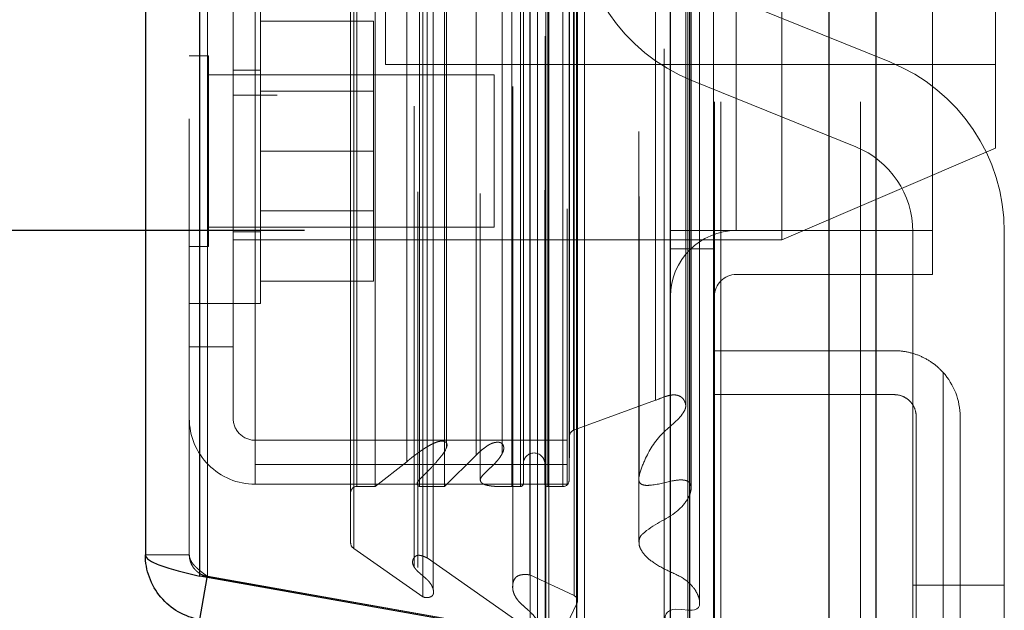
# Model space of a CAD drawing. Header units: inches. Extents: x 0.2 to 10.7, y 0.2 to 7.9.
# Tile 78 of 105: x 6.1692 to 6.3037, y 2.9407 to 3.0214. Entities that reach past the tile are written whole.
import ezdxf

# ---------------------------------------------------------------- set-up
doc = ezdxf.new("R2010")
doc.units = ezdxf.units.IN
doc.header["$MEASUREMENT"] = 0
doc.linetypes.add('HIDDEN', pattern=[0.07500000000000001, 0.05, -0.025])
doc.layers.add('DIMENSIONS', color=140, linetype='Continuous')
doc.styles.add('SLDTEXTSTYLE0', font='TXT', dxfattribs={"width": 0.7})
doc.dimstyles.new('SLDDIMSTYLE0', dxfattribs={"dimtxt": 0.0849609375, "dimasz": 0.13, "dimexe": 0, "dimexo": 0.0625, "dimgap": 0.021240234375, "dimtad": 0, "dimtih": 1, "dimtoh": 1, "dimlfac": 12, "dimrnd": 1e-09, "dimzin": 12, "dimdsep": 46, "dimtxsty": 'SLDTEXTSTYLE0', "dimsah": 1, "dimcen": 0.09, "dimadec": 0, "dimazin": 3, "dimtfac": 1, "dimtofl": 0, "dimtmove": 0, "dimatfit": 3, "dimfxl": 0, "dimfrac": 2, "dimtolj": 1, "dimtzin": 12, "dimarcsym": 0})
doc.dimstyles.new('SLDDIMSTYLE1', dxfattribs={"dimtxt": 0.0849609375, "dimasz": 0.13, "dimexe": 0, "dimexo": 0.0625, "dimgap": 0.021240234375, "dimtad": 0, "dimtih": 1, "dimtoh": 1, "dimlfac": 12, "dimrnd": 1e-09, "dimzin": 12, "dimdsep": 46, "dimtxsty": 'SLDTEXTSTYLE0', "dimsah": 1, "dimcen": 0.09, "dimadec": 0, "dimazin": 3, "dimtfac": 1, "dimtmove": 0, "dimatfit": 0, "dimfxl": 0, "dimfrac": 2, "dimtolj": 1, "dimtzin": 12, "dimarcsym": 0})

# ---------------------------------------------------------------- blocks, each defined once
blk = doc.blocks.new('_D_17')
at = {"layer": 'DIMENSIONS'}
for p, q in [((5.902557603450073, 3.107911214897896), (5.902557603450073, 3.357911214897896)), ((6.238682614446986, 3.107911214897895), (5.777557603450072, 3.107911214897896)), ((6.234052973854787, 2.904161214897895), (5.777557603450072, 2.904161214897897)), ((5.902557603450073, 2.670320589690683), (5.902557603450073, 2.904161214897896)), ((5.375091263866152, 2.670320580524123), (5.346561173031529, 2.670320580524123)), ((5.346561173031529, 2.670320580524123), (5.346561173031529, 2.535289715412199)), ((5.627560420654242, 2.670320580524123), (5.656090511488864, 2.670320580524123)), ((5.656090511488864, 2.670320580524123), (5.656090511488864, 2.535289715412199)), ((5.780733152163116, 2.670320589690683), (5.902557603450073, 2.670320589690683)), ((5.346561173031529, 2.535289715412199), (5.375091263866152, 2.535289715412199)), ((5.656090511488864, 2.535289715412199), (5.627560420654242, 2.535289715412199))]:
    blk.add_line(p, q, dxfattribs=at)
for points in [[(5.902557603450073, 3.107911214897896), (5.922557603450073, 3.237911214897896), (5.882557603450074, 3.237911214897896)], [(5.902557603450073, 2.904161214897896), (5.882557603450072, 2.774161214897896), (5.922557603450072, 2.774161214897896)]]:
    blk.add_solid(points, dxfattribs=at)
at = {"layer": 'DIMENSIONS', "char_height": 0.08333333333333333, "attachment_point": 1, "style": 'SLDTEXTSTYLE0'}
for s, insert in [('2.45', (5.375091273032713, 2.796762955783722)), ('62.1', (5.375091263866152, 2.642712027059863))]:
    blk.add_mtext(s, dxfattribs=dict(at, insert=insert))
blk = doc.blocks.new('_D_19')
at = {"layer": 'DIMENSIONS'}
for p, q in [((6.208099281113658, 4.763494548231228), (5.289937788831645, 4.763494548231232)), ((5.414937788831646, 4.763494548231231), (5.414937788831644, 4.155225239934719)), ((5.253363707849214, 4.025094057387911), (5.224833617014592, 4.025094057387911)), ((5.224833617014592, 4.025094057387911), (5.224833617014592, 3.890063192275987)), ((5.576511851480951, 4.025094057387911), (5.605041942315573, 4.025094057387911)), ((5.605041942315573, 4.025094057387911), (5.605041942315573, 3.890063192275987)), ((5.224833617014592, 3.890063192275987), (5.253363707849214, 3.890063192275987)), ((5.605041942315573, 3.890063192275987), (5.576511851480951, 3.890063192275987)), ((5.41493778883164, 2.992577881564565), (5.414937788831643, 3.73601227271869)), ((6.208099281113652, 2.992577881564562), (5.289937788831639, 2.992577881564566))]:
    blk.add_line(p, q, dxfattribs=at)
for points in [[(5.414937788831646, 4.763494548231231), (5.394937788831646, 4.633494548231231), (5.434937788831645, 4.633494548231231)], [(5.41493778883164, 2.992577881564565), (5.434937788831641, 3.122577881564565), (5.394937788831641, 3.122577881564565)]]:
    blk.add_solid(points, dxfattribs=at)
at = {"layer": 'DIMENSIONS', "char_height": 0.08333333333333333, "attachment_point": 1, "style": 'SLDTEXTSTYLE0'}
for s, insert in [('21.25', (5.253363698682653, 4.151536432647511)), ('539.8', (5.253363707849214, 3.997485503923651)), ('OPENING', (5.152900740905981, 3.843434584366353))]:
    blk.add_mtext(s, dxfattribs=dict(at, insert=insert))

msp = doc.modelspace()

# ---------------------------------------------------------------- linework, layer by layer
at = {"color": 7, "linetype": 'Continuous', "lineweight": 25}
for p, q in [((6.28617525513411, 4.85599066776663), (6.28617525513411, 2.910161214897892)), ((6.279811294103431, 2.910161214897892), (6.279811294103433, 4.854810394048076)), ((6.260735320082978, 2.910161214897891), (6.260735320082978, 4.845836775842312)), ((6.258099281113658, 2.910161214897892), (6.258099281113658, 4.845577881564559)), ((6.245296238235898, 2.936265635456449), (6.245296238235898, 4.819873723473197)), ((6.193775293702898, 2.9453501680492), (6.193775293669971, 4.810789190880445)), ((6.186338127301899, 4.80784404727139), (6.186338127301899, 2.948295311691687)), ((6.245296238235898, 2.936265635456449), (6.193775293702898, 2.9453501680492)), ((6.193775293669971, 2.939432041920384), (6.194787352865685, 2.945171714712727))]:
    msp.add_line(p, q, dxfattribs=at)
at = {"color": 7, "linetype": 'HIDDEN', "lineweight": 18}
for p, q in [((6.28617525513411, 4.85599066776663), (6.28617525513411, 2.910161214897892)), ((6.28617525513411, 2.910161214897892), (6.28617525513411, 4.855990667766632)), ((6.28617525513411, 2.910161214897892), (6.28617525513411, 4.855990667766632)), ((6.279811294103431, 2.910161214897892), (6.279811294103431, 4.854810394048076)), ((6.284053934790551, 2.910161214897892), (6.284053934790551, 4.854810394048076)), ((6.284053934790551, 2.910161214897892), (6.284053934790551, 4.854810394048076)), ((6.260735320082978, 2.910161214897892), (6.260735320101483, 4.845836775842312)), ((6.264977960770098, 2.910161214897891), (6.264977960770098, 4.845836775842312)), ((6.264977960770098, 2.910161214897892), (6.264977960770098, 4.845836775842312)), ((6.264099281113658, 2.910161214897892), (6.264099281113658, 4.845577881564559)), ((6.260481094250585, 2.923795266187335), (6.260481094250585, 4.832344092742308)), ((6.241070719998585, 2.932931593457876), (6.241070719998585, 4.823207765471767)), ((6.24107071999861, 2.932931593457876), (6.24107071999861, 4.823207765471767)), ((6.240986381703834, 4.819113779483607), (6.240986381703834, 2.93702557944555)), ((6.241496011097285, 2.936935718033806), (6.24149601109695, 4.819203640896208)), ((6.246338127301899, 2.936265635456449), (6.246338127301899, 4.819873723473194)), ((6.238932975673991, 2.938000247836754), (6.238932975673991, 4.818139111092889)), ((6.239925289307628, 2.939255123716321), (6.239925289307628, 4.816922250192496)), ((6.257225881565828, 4.817390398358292), (6.257225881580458, 2.938753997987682)), ((6.257225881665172, 4.817388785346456), (6.257225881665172, 2.938762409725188)), ((6.224258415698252, 2.942563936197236), (6.224258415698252, 4.813575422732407)), ((6.245371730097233, 2.941749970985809), (6.245371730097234, 4.814389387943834)), ((6.24539854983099, 2.941959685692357), (6.24539854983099, 4.814179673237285)), ((6.225689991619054, 2.943488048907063), (6.225689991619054, 4.812647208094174)), ((6.23653512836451, 4.812234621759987), (6.23653512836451, 2.943912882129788)), ((6.244920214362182, 2.942713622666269), (6.244920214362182, 4.813425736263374)), ((6.244920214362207, 2.942713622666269), (6.244920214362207, 4.813425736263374)), ((6.193775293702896, 4.810789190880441), (6.193775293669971, 2.945350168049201)), ((6.194817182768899, 2.9453501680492), (6.194817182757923, 4.810789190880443)), ((6.194817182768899, 4.810789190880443), (6.194817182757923, 2.945350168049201)), ((6.22307799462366, 4.809542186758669), (6.22307799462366, 2.946592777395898)), ((6.238901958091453, 2.94554737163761), (6.238901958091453, 4.810591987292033)), ((6.224842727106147, 2.947866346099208), (6.224842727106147, 4.808273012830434)), ((6.192338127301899, 4.807844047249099), (6.192338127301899, 2.948295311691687)), ((6.214825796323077, 2.949168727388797), (6.214825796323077, 4.806970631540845)), ((6.214393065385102, 2.949899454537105), (6.214393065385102, 4.806239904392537)), ((6.253789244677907, 4.806088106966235), (6.253789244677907, 2.950026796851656)), ((6.215226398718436, 2.95761668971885), (6.215226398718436, 4.798522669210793)), ((6.21522639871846, 2.95761668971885), (6.21522639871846, 4.798522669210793)), ((6.217758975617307, 2.95761668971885), (6.217758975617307, 4.798522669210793)), ((6.223581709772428, 4.797858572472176), (6.223581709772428, 2.958281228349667)), ((6.223793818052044, 2.957616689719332), (6.223793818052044, 4.798522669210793)), ((6.22723883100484, 2.95761668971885), (6.22723883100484, 4.798522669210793)), ((6.232110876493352, 4.79762135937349), (6.232110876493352, 2.958516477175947)), ((6.23640944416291, 2.95761668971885), (6.23640944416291, 4.798522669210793)), ((6.237582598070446, 4.798522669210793), (6.237582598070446, 2.95761668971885)), ((6.23758259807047, 2.95761668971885), (6.23758259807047, 4.798522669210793)), ((6.237999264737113, 2.958033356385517), (6.237999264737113, 4.798106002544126)), ((6.24091593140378, 4.798106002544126), (6.24091593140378, 2.958033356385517)), ((6.241332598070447, 2.95761668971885), (6.241332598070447, 4.798522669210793)), ((6.241332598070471, 4.798522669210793), (6.241332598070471, 2.95761668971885)), ((6.243406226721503, 2.95761668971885), (6.243406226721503, 4.798522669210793)), ((6.243406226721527, 2.95761668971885), (6.243406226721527, 4.798522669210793)), ((6.244249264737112, 2.958450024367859), (6.244249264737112, 4.797689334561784)), ((6.244249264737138, 2.958450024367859), (6.244249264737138, 4.797689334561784)), ((6.222067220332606, 2.960982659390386), (6.222067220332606, 4.795156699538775)), ((6.244004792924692, 4.795528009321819), (6.244004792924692, 2.960611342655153)), ((6.231563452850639, 2.96191187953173), (6.231563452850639, 4.794227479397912)), ((6.231563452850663, 2.96191187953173), (6.231563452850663, 4.794227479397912)), ((6.235118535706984, 2.962157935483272), (6.235118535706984, 4.793969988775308)), ((6.227507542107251, 2.963020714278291), (6.227507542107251, 4.793125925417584)), ((6.244319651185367, 2.964529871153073), (6.244319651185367, 4.79160948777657)), ((6.244319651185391, 2.964529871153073), (6.244319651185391, 4.79160948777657)), ((6.244866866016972, 2.965302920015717), (6.244866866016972, 4.790836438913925)), ((6.244866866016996, 2.965302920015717), (6.244866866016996, 4.790836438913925)), ((6.25605875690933, 2.969393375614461), (6.25605875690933, 4.786745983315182)), ((6.260192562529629, 2.968614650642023), (6.260192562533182, 4.787490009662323)), ((6.267099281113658, 2.992577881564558), (6.267099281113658, 4.763494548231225)), ((6.267099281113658, 2.992577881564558), (6.267099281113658, 4.763494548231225)), ((6.267099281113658, 2.992577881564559), (6.267099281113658, 4.763494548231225)), ((6.267099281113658, 2.992577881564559), (6.267099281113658, 4.763494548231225)), ((6.293932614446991, 2.992577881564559), (6.293932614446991, 3.309869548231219)), ((6.204338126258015, 3.123905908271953), (6.204338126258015, 3.01107257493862)), ((6.219171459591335, 3.109014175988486), (6.219171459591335, 3.015264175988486)), ((6.273338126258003, 3.062139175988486), (6.273338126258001, 2.991305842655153)), ((6.302504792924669, 3.062139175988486), (6.302504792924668, 3.003805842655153)), ((6.198338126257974, 2.976680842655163), (6.198338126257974, 3.030611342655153)), ((6.201338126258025, 3.030611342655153), (6.201338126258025, 2.960611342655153)), ((6.202088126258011, 2.982597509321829), (6.202088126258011, 3.024264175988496)), ((6.288099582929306, 3.015596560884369), (6.26570674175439, 3.024652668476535)), ((6.202088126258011, 3.021180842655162), (6.217504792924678, 3.021180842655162)), ((6.217504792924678, 3.003430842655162), (6.217504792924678, 3.021180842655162)), ((6.194942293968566, 3.016451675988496), (6.192338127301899, 3.016451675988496)), ((6.194942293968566, 2.990410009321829), (6.194942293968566, 3.016451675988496)), ((6.202088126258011, 3.014472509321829), (6.198338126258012, 3.014472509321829)), ((6.219171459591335, 3.015264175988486), (6.302504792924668, 3.015264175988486)), ((6.234004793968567, 3.013847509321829), (6.194942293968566, 3.013847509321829)), ((6.234004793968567, 2.993014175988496), (6.234004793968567, 3.013847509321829)), ((6.261020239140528, 3.013064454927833), (6.283413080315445, 3.004008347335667)), ((6.198338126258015, 3.01107257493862), (6.204338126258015, 3.01107257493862)), ((6.217504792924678, 3.011593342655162), (6.202088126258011, 3.011593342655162)), ((6.273338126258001, 2.991305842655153), (6.302504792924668, 3.003805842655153)), ((6.202088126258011, 3.003430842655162), (6.217504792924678, 3.003430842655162)), ((6.217504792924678, 2.985680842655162), (6.217504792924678, 3.003430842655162)), ((6.202088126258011, 2.995268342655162), (6.217504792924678, 2.995268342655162)), ((6.194942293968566, 2.993014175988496), (6.234004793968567, 2.993014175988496)), ((6.198338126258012, 2.992389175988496), (6.202088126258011, 2.992389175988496)), ((6.258099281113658, 2.992577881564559), (6.264099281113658, 2.992577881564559)), ((6.264099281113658, 2.992577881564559), (6.267099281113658, 2.992577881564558)), ((6.293932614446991, 2.992577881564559), (6.267099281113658, 2.992577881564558)), ((6.291226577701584, 2.992420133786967), (6.291226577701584, 2.944157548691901)), ((6.293932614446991, 2.986577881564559), (6.293932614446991, 2.992577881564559)), ((6.303726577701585, 2.944157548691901), (6.303726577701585, 2.992420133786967)), ((6.192338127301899, 2.990410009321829), (6.194942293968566, 2.990410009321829)), ((6.198338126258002, 2.991305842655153), (6.273338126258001, 2.991305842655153)), ((6.264099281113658, 2.990077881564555), (6.258099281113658, 2.990077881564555)), ((6.293932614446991, 2.986577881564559), (6.267099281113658, 2.986577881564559)), ((6.202088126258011, 2.985680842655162), (6.217504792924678, 2.985680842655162)), ((6.192338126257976, 2.982597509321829), (6.198338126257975, 2.982597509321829)), ((6.198338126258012, 2.982597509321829), (6.202088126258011, 2.982597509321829)), ((6.198338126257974, 2.976680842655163), (6.192338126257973, 2.976680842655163)), ((6.198338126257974, 2.966930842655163), (6.198338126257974, 2.976680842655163)), ((6.264099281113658, 2.976161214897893), (6.288682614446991, 2.976161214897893)), ((6.295349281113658, 2.973207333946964), (6.295349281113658, 2.911911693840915)), ((6.295349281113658, 2.911911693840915), (6.295349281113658, 2.973207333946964)), ((6.288682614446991, 2.970161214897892), (6.264099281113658, 2.970161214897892)), ((6.244866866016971, 2.965302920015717), (6.256058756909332, 2.969393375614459)), ((6.291682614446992, 2.919161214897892), (6.291682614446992, 2.967161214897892)), ((6.297682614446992, 2.967161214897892), (6.297682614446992, 2.919161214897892)), ((6.244249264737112, 2.958450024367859), (6.244319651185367, 2.964529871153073)), ((6.24400479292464, 2.963930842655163), (6.201338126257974, 2.963930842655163)), ((6.227238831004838, 2.95761668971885), (6.231563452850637, 2.96191187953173)), ((6.227507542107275, 2.963013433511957), (6.227507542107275, 2.963020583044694)), ((6.244004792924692, 2.960611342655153), (6.201338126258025, 2.960611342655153)), ((6.201338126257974, 2.960611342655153), (6.201338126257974, 2.957930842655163)), ((6.217758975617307, 2.95761668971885), (6.222067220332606, 2.960982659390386)), ((6.24400479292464, 2.960611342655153), (6.24400479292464, 2.957930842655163)), ((6.24400479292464, 2.957930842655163), (6.201338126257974, 2.957930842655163)), ((6.223581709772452, 2.958281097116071), (6.223581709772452, 2.946571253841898)), ((6.215226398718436, 2.95761668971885), (6.217758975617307, 2.95761668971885)), ((6.223793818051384, 2.95761668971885), (6.22723883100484, 2.95761668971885)), ((6.23640944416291, 2.95761668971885), (6.237582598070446, 2.95761668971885)), ((6.241332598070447, 2.95761668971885), (6.243406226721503, 2.95761668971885)), ((6.224258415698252, 2.942563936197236), (6.214825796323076, 2.949168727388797)), ((6.192338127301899, 2.948295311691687), (6.186338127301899, 2.948295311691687)), ((6.238932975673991, 2.938000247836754), (6.224842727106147, 2.947866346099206)), ((6.193775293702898, 2.9453501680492), (6.194817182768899, 2.9453501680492)), ((6.194787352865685, 2.945171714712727), (6.194817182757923, 2.945340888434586)), ((6.246338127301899, 2.936265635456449), (6.194817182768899, 2.9453501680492)), ((6.194817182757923, 2.945340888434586), (6.246338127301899, 2.936256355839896)), ((6.244920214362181, 2.942713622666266), (6.238901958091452, 2.945547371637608)), ((6.236535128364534, 2.943912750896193), (6.236535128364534, 2.943904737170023)), ((6.291226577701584, 2.944157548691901), (6.303726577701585, 2.944157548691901)), ((6.291226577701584, 2.933740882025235), (6.291226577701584, 2.944157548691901)), ((6.291226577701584, 2.944157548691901), (6.303726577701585, 2.944157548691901)), ((6.303726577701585, 2.944157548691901), (6.303726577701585, 2.933740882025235)), ((6.241070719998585, 2.932931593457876), (6.245371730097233, 2.941749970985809))]:
    msp.add_line(p, q, dxfattribs=at)
at = {"color": 7, "linetype": 'HIDDEN', "lineweight": 18, "flags": 128}
for points in [[(6.263988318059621, 2.923734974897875), (6.263988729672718, 3.8705156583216), (6.263988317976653, 4.832400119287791)], [(6.262088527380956, 2.941792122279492), (6.262088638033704, 3.83945412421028), (6.26208852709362, 4.814335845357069)], [(6.26208852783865, 2.941780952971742), (6.262088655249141, 3.862955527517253), (6.262088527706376, 4.81436044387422)], [(6.253789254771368, 4.806111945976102), (6.253789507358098, 3.838395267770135), (6.253789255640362, 2.950027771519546)], [(6.260917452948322, 2.957235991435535), (6.260918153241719, 3.897900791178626), (6.260917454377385, 4.798902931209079)], [(6.260917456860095, 2.957252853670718), (6.260918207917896, 3.862955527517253), (6.260917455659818, 4.798904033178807)], [(6.253801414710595, 4.797201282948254), (6.253801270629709, 3.885620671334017), (6.253801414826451, 2.958939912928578)], [(6.262060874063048, 2.941792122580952), (6.262051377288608, 2.941367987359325), (6.261927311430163, 2.941095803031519), (6.261687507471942, 2.940892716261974), (6.261378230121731, 2.940767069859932), (6.261060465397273, 2.940713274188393), (6.260553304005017, 2.940715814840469), (6.2596048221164, 2.940797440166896), (6.25874418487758, 2.940844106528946), (6.258416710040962, 2.940810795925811), (6.258167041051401, 2.940740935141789), (6.257946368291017, 2.94063853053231), (6.25771753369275, 2.940471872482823), (6.25752166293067, 2.9402301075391), (6.257379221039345, 2.939910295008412), (6.257564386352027, 2.935819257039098), (6.258537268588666, 2.931776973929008), (6.261461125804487, 2.928238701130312), (6.263747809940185, 2.924446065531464), (6.26397903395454, 2.923776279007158), (6.264040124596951, 2.923426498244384), (6.263968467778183, 2.923072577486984), (6.263899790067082, 2.922982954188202), (6.263842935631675, 2.922938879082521), (6.263762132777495, 2.92290110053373), (6.263620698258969, 2.922870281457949), (6.263129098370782, 2.922893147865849), (6.262212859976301, 2.923132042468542), (6.260481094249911, 2.92379526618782), (6.260481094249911, 2.92379526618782)]]:
    msp.add_lwpolyline(points, dxfattribs=at)
at = {"color": 7, "linetype": 'HIDDEN', "lineweight": 18}
for centre, radius, start, end in [((6.270393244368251, 3.036240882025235), 0.02500000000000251, 180, 247.9806186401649), ((6.278726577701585, 2.992420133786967), 0.02500000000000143, 0, 67.98061864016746), ((6.278726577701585, 2.992420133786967), 0.01249999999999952, 0, 67.98061864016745), ((6.267099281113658, 2.983577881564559), 0.008999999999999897, 90, 180), ((6.267099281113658, 2.983577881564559), 0.003000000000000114, 90, 180), ((6.288682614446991, 2.967161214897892), 0.00900000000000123, 0, 42.20544640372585), ((6.201338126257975, 2.966930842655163), 0.00900000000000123, 180, 270.0000000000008), ((6.201338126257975, 2.966930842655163), 0.003000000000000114, 180, 270.0000000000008), ((6.245152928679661, 2.964520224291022), 0.0008333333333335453, 110.0765427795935, 179.3367158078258), ((6.239457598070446, 2.96074168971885), 0.001458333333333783, 0, 180), ((6.237582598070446, 2.958033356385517), 0.0004166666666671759, 270.0000000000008, 0), ((6.241332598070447, 2.958033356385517), 0.0004166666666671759, 180, 270.0000000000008), ((6.243406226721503, 2.958459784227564), 0.00084309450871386, 270.0000000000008, 359.3367158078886), ((6.215226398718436, 2.956783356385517), 0.0008333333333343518, 90, 180), ((6.215226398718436, 2.949899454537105), 0.0008333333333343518, 180, 241.267375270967), ((6.244565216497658, 2.941959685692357), 0.000833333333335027, 345.424375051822, 64.78618570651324)]:
    msp.add_arc(centre, radius, start, end, dxfattribs=at)
for points, knots in [([(6.288682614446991, 2.976161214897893), (6.289302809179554, 2.976161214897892), (6.289916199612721, 2.976097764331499), (6.291128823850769, 2.975844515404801), (6.29173455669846, 2.975651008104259), (6.292879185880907, 2.975147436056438), (6.293422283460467, 2.974838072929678), (6.29444766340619, 2.974101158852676), (6.294922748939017, 2.973677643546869), (6.295349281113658, 2.973207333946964)], [0, 0, 0, 0, 0.25, 0.25, 0.5, 0.5, 0.75, 0.75, 1, 1, 1, 1]), ([(6.25605875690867, 2.96939337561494), (6.256520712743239, 2.969580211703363), (6.257179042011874, 2.969846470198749), (6.258011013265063, 2.970079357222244), (6.258484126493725, 2.970136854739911), (6.258854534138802, 2.970120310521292), (6.259194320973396, 2.970035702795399), (6.259538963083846, 2.969874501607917), (6.259850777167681, 2.969581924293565), (6.260137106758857, 2.969094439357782), (6.260248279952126, 2.968476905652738), (6.259560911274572, 2.966887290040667), (6.256577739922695, 2.964925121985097), (6.254787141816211, 2.961809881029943), (6.253904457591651, 2.959636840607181), (6.253753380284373, 2.958650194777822), (6.253803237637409, 2.958310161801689), (6.253921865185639, 2.958079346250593), (6.254095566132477, 2.95794328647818), (6.254268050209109, 2.957860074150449), (6.254665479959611, 2.957754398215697), (6.256112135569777, 2.957803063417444), (6.257753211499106, 2.95830008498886), (6.259365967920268, 2.958550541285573), (6.260041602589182, 2.958481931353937), (6.260357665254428, 2.958402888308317), (6.260657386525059, 2.95822849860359), (6.260804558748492, 2.958003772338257), (6.260968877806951, 2.957553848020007), (6.260907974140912, 2.956829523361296), (6.260319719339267, 2.955579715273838), (6.258425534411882, 2.953409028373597), (6.255537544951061, 2.952361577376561), (6.254070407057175, 2.950926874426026), (6.253851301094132, 2.950560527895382), (6.25382171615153, 2.950230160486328), (6.253803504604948, 2.950026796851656)], [0, 0, 0, 0, 0.036701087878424, 0.05230240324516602, 0.06109903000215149, 0.0694785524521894, 0.07765620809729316, 0.08551847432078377, 0.09709448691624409, 0.113387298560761, 0.1368169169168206, 0.1550870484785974, 0.2734816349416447, 0.4053471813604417, 0.4786556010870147, 0.4933325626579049, 0.5016745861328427, 0.5117639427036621, 0.5159617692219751, 0.5196808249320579, 0.5264530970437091, 0.5445840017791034, 0.6172323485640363, 0.6496049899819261, 0.6556575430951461, 0.664013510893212, 0.6725742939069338, 0.6817238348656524, 0.6870102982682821, 0.7178110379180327, 0.7504507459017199, 0.8151689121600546, 0.9604413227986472, 0.9684963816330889, 0.9806073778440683, 1, 1, 1, 1]), ([(6.291682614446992, 2.967161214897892), (6.291682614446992, 2.967560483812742), (6.291603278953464, 2.967952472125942), (6.291298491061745, 2.968682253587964), (6.291072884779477, 2.969015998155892), (6.29051615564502, 2.969567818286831), (6.290180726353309, 2.969789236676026), (6.289462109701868, 2.970084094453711), (6.289072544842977, 2.970161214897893), (6.288682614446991, 2.970161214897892)], [0, 0, 0, 0, 0.25, 0.25, 0.5, 0.5, 0.75, 0.75, 1, 1, 1, 1]), ([(6.222067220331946, 2.960982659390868), (6.2221732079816, 2.96108067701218), (6.222385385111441, 2.961276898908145), (6.222727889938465, 2.961555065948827), (6.223081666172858, 2.961826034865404), (6.223443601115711, 2.962091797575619), (6.223808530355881, 2.962356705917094), (6.224179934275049, 2.962616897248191), (6.224561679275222, 2.962868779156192), (6.224999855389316, 2.963137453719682), (6.22547415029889, 2.963397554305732), (6.225965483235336, 2.963622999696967), (6.226389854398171, 2.96376244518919), (6.226742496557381, 2.963812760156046), (6.227031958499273, 2.963809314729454), (6.227280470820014, 2.963757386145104), (6.227469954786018, 2.963611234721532), (6.227573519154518, 2.963402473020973), (6.227567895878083, 2.963169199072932), (6.227489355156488, 2.962925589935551), (6.22731028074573, 2.962516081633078), (6.226906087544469, 2.961900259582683), (6.226200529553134, 2.961046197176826), (6.225451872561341, 2.960230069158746), (6.224732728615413, 2.959503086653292), (6.224205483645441, 2.958963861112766), (6.223785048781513, 2.95857283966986), (6.22357191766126, 2.958284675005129), (6.223466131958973, 2.958071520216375), (6.223474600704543, 2.957877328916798), (6.223578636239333, 2.957747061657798), (6.223687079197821, 2.957666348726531), (6.223763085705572, 2.957630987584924), (6.223793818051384, 2.957616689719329)], [0, 0, 0, 0, 0.03128962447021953, 0.06263883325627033, 0.09399002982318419, 0.1252518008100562, 0.1563441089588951, 0.1873161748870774, 0.2182554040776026, 0.2492251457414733, 0.2907698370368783, 0.3255556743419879, 0.3533724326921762, 0.3741592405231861, 0.3895161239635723, 0.4048457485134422, 0.4200318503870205, 0.4363557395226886, 0.4579399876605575, 0.4789056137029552, 0.4992258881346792, 0.5663369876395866, 0.64990424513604, 0.7496387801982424, 0.8123354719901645, 0.8749457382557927, 0.9148795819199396, 0.9375160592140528, 0.9563103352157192, 0.9710670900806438, 0.9834351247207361, 0.9933021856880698, 1, 1, 1, 1]), ([(6.231563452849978, 2.961911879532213), (6.231752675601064, 2.96209554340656), (6.232104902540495, 2.962437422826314), (6.232651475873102, 2.962876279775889), (6.233140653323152, 2.96323029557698), (6.233593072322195, 2.963483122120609), (6.234034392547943, 2.963622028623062), (6.234450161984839, 2.963678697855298), (6.234842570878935, 2.963643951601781), (6.235097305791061, 2.963480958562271), (6.23522924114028, 2.96328750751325), (6.235320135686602, 2.963037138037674), (6.235333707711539, 2.962698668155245), (6.235202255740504, 2.962296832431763), (6.23496243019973, 2.961851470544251), (6.234623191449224, 2.961353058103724), (6.23415592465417, 2.960818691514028), (6.233562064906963, 2.960216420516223), (6.232921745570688, 2.959655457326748), (6.232426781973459, 2.959149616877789), (6.232181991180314, 2.958790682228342), (6.232096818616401, 2.958544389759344), (6.232132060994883, 2.958327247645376), (6.232286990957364, 2.958105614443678), (6.232563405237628, 2.957931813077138), (6.232876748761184, 2.95782189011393), (6.233181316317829, 2.957751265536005), (6.233432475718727, 2.957708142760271), (6.233604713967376, 2.957684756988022), (6.233695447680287, 2.957673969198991), (6.233743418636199, 2.957668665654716), (6.233765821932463, 2.957666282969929), (6.233775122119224, 2.95766530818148), (6.233778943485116, 2.957664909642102), (6.233782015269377, 2.957664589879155), (6.233790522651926, 2.957663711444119), (6.233779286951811, 2.957664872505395), (6.233785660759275, 2.957664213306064), (6.233787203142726, 2.957664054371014), (6.23378741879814, 2.957664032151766), (6.233787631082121, 2.957664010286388), (6.23378784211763, 2.957663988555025), (6.233788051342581, 2.957663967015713), (6.233788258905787, 2.957663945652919), (6.233788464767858, 2.95766392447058), (6.233788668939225, 2.957663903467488), (6.233788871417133, 2.957663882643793), (6.233789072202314, 2.957663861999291), (6.233789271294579, 2.957663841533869), (6.233789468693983, 2.957663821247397), (6.233789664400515, 2.957663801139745), (6.233789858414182, 2.957663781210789), (6.233790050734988, 2.957663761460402), (6.233790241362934, 2.95766374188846), (6.233790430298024, 2.957663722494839), (6.233790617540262, 2.957663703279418), (6.233790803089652, 2.957663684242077), (6.233790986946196, 2.957663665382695), (6.233791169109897, 2.957663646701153), (6.233791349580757, 2.957663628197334), (6.233791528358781, 2.957663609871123), (6.233791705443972, 2.957663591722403), (6.233791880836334, 2.957663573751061), (6.233792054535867, 2.957663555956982), (6.233792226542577, 2.957663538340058), (6.233792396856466, 2.957663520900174), (6.233792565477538, 2.957663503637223), (6.233792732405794, 2.957663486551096), (6.233792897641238, 2.957663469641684), (6.233793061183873, 2.957663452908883), (6.233793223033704, 2.957663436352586), (6.233793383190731, 2.957663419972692), (6.233793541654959, 2.957663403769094), (6.233793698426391, 2.957663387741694), (6.233793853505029, 2.957663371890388), (6.233794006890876, 2.957663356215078), (6.233794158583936, 2.957663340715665), (6.233794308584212, 2.957663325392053), (6.233794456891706, 2.957663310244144), (6.233794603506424, 2.957663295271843), (6.233794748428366, 2.957663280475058), (6.233794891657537, 2.957663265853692), (6.233795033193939, 2.957663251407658), (6.233795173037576, 2.957663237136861), (6.233795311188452, 2.957663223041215), (6.233795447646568, 2.957663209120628), (6.233795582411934, 2.957663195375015), (6.233795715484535, 2.957663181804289), (6.233795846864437, 2.957663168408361), (6.233795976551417, 2.957663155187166), (6.233796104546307, 2.95766314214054), (6.23379620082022, 2.957663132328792), (6.233796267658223, 2.957663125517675), (6.233796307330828, 2.957663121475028), (6.233796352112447, 2.957663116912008), (6.233796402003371, 2.957663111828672), (6.233796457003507, 2.957663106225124), (6.23379651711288, 2.957663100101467), (6.233796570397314, 2.957663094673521), (6.233796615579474, 2.957663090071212), (6.233796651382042, 2.95766308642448), (6.233796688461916, 2.957663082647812), (6.233796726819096, 2.957663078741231), (6.233796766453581, 2.957663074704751), (6.233796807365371, 2.957663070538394), (6.233796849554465, 2.957663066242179), (6.233796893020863, 2.957663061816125), (6.233796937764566, 2.957663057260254), (6.233796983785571, 2.957663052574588), (6.233797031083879, 2.957663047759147), (6.233797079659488, 2.957663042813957), (6.233797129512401, 2.957663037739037), (6.233797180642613, 2.957663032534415), (6.233797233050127, 2.957663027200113), (6.233797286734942, 2.957663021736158), (6.233797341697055, 2.957663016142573), (6.233797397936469, 2.957663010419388), (6.23379745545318, 2.957663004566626), (6.233797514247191, 2.957662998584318), (6.233797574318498, 2.957662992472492), (6.233797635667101, 2.957662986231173), (6.233797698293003, 2.957662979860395), (6.233797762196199, 2.957662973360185), (6.233797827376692, 2.957662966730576), (6.233797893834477, 2.957662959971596), (6.233797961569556, 2.957662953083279), (6.233798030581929, 2.957662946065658), (6.233798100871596, 2.957662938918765), (6.233798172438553, 2.957662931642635), (6.233798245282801, 2.9576629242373), (6.233798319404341, 2.957662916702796), (6.23379839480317, 2.957662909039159), (6.233798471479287, 2.957662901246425), (6.233798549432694, 2.957662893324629), (6.233798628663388, 2.957662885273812), (6.233798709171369, 2.957662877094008), (6.233798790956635, 2.957662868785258), (6.233798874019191, 2.957662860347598), (6.233800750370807, 2.957662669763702), (6.233806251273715, 2.957662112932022), (6.233819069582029, 2.957660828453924), (6.233844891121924, 2.957658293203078), (6.233896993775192, 2.957653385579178), (6.234000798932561, 2.957644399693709), (6.234192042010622, 2.957630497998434), (6.234543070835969, 2.957611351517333), (6.235053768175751, 2.957596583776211), (6.235705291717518, 2.957596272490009), (6.236166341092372, 2.957609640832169), (6.236409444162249, 2.957616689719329)], [0, 0, 0, 0, 0.05511511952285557, 0.1025935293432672, 0.1423086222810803, 0.174804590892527, 0.2010286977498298, 0.2255254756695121, 0.2469189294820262, 0.2665083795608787, 0.2813235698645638, 0.2988818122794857, 0.3292506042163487, 0.362246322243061, 0.3988484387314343, 0.4453695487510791, 0.4963156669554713, 0.5515760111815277, 0.6233121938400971, 0.6730463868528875, 0.7014058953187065, 0.7175088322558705, 0.7337379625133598, 0.754031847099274, 0.7754405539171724, 0.7952723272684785, 0.8142597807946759, 0.8310083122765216, 0.8396756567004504, 0.8443510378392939, 0.8467922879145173, 0.8480345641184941, 0.8482190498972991, 0.8484276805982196, 0.8486604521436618, 0.8489227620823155, 0.8491806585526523, 0.8494288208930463, 0.8494412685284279, 0.8494536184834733, 0.8494658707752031, 0.8494780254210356, 0.8494900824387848, 0.8495020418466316, 0.8495139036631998, 0.8495256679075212, 0.8495373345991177, 0.8495489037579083, 0.8495603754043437, 0.849571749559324, 0.849583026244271, 0.8495942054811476, 0.8496052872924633, 0.849616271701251, 0.8496271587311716, 0.8496379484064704, 0.8496486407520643, 0.849659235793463, 0.8496697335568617, 0.8496801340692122, 0.8496904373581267, 0.8497006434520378, 0.8497107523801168, 0.8497207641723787, 0.8497306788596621, 0.8497404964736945, 0.8497502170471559, 0.8497598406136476, 0.8497693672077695, 0.8497787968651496, 0.8497881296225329, 0.8497973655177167, 0.8498065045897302, 0.8498155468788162, 0.8498244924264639, 0.8498333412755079, 0.8498420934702, 0.849850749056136, 0.8498593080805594, 0.8498677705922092, 0.8498761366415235, 0.8498844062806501, 0.8498925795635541, 0.8499006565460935, 0.849908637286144, 0.8499165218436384, 0.849924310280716, 0.8499320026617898, 0.8499395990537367, 0.8499470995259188, 0.8499545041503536, 0.8499618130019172, 0.8499638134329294, 0.8499661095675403, 0.8499687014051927, 0.8499715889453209, 0.8499747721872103, 0.8499782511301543, 0.8499820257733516, 0.849984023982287, 0.8499860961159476, 0.8499882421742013, 0.8499904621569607, 0.8499927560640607, 0.8499951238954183, 0.8499975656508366, 0.8500000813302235, 0.8500026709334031, 0.850005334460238, 0.850008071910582, 0.8500108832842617, 0.8500137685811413, 0.8500167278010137, 0.8500197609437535, 0.8500228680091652, 0.8500260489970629, 0.8500293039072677, 0.8500326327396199, 0.8500360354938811, 0.8500395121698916, 0.8500430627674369, 0.8500466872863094, 0.8500503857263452, 0.850054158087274, 0.8500580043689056, 0.8500619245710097, 0.8500659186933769, 0.8500699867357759, 0.8500741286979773, 0.8500783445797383, 0.8500826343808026, 0.8500869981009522, 0.8500914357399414, 0.8500959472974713, 0.8501005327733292, 0.8501051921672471, 0.8501099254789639, 0.8501147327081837, 0.8501196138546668, 0.8504357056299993, 0.8510697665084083, 0.8523447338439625, 0.8549167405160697, 0.86010656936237, 0.870330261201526, 0.8879963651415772, 0.9206641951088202, 0.9581676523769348, 0.9999999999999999, 0.9999999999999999, 0.9999999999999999, 0.9999999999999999]), ([(6.223793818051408, 2.957616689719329), (6.223772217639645, 2.957626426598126), (6.223714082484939, 2.957652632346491), (6.223622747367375, 2.95771215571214), (6.223514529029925, 2.957811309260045), (6.223488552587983, 2.957906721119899), (6.223474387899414, 2.95795874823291)], [0, 0, 0, 0, 0.1298747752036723, 0.3495438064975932, 0.645312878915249, 1, 1, 1, 1]), ([(6.262053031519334, 2.941780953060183), (6.262061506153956, 2.941865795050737), (6.262089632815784, 2.942147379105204), (6.261941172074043, 2.942560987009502), (6.261646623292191, 2.94325292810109), (6.261197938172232, 2.943896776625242), (6.260603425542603, 2.944499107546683), (6.259657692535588, 2.945281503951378), (6.257760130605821, 2.946069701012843), (6.255850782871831, 2.947096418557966), (6.254634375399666, 2.948146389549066), (6.254077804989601, 2.948907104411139), (6.253807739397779, 2.949565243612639), (6.253808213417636, 2.949890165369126), (6.253808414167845, 2.950027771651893)], [0, 0, 0, 0, 0.02385386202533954, 0.07916913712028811, 0.1199099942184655, 0.2302595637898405, 0.2810765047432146, 0.3290420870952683, 0.5222659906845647, 0.7180099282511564, 0.808746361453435, 0.9081390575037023, 0.9610963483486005, 1, 1, 1, 1]), ([(6.194817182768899, 2.945350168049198), (6.194719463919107, 2.945420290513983), (6.194524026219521, 2.945560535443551), (6.194240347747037, 2.945770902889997), (6.19396720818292, 2.945981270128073), (6.193707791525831, 2.946191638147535), (6.193464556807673, 2.94640200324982), (6.193239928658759, 2.946612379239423), (6.192985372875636, 2.946875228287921), (6.192726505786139, 2.947190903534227), (6.192505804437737, 2.947559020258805), (6.192364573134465, 2.947927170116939), (6.192346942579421, 2.948172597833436), (6.192338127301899, 2.948295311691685)], [0, 0, 0, 0, 0.07144899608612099, 0.142897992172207, 0.2143469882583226, 0.2857959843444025, 0.3572449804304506, 0.4286939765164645, 0.5001429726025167, 0.625107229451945, 0.7500714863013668, 0.8750357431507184, 1, 1, 1, 1]), ([(6.192338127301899, 2.948295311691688), (6.19234100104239, 2.948195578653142), (6.19234674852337, 2.947996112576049), (6.192393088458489, 2.947699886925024), (6.192466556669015, 2.947409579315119), (6.192569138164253, 2.947128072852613), (6.192699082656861, 2.946858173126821), (6.192855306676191, 2.946602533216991), (6.193081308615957, 2.946304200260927), (6.193399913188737, 2.945985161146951), (6.193830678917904, 2.94568509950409), (6.19430613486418, 2.945457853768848), (6.194646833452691, 2.94537987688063), (6.194817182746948, 2.945340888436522)], [0, 0, 0, 0, 0.07144899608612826, 0.1428979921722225, 0.2143469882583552, 0.2857959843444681, 0.3572449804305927, 0.4286939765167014, 0.5001429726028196, 0.625107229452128, 0.7500714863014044, 0.8750357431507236, 1, 1, 1, 1]), ([(6.224842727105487, 2.947866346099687), (6.224724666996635, 2.947919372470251), (6.224509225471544, 2.948016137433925), (6.224203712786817, 2.948133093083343), (6.22395365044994, 2.948197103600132), (6.223710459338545, 2.948229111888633), (6.223418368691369, 2.948206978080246), (6.223126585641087, 2.948006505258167), (6.22291250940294, 2.947691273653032), (6.222821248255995, 2.947333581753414), (6.22288196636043, 2.946984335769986), (6.223014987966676, 2.946698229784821), (6.223169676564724, 2.946466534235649), (6.223316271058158, 2.946285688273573), (6.223540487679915, 2.946039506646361), (6.223878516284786, 2.945727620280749), (6.224338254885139, 2.945346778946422), (6.224754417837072, 2.944987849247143), (6.225108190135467, 2.944625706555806), (6.225400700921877, 2.944237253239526), (6.225637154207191, 2.943768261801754), (6.225760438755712, 2.943249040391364), (6.225689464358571, 2.942816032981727), (6.225453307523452, 2.942613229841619), (6.225280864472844, 2.942524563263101), (6.225082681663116, 2.942464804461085), (6.224868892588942, 2.942434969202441), (6.22465167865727, 2.942438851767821), (6.224438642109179, 2.942476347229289), (6.224318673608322, 2.942534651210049), (6.224258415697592, 2.942563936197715)], [0, 0, 0, 0, 0.03553125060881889, 0.0648390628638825, 0.08804888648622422, 0.1035037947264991, 0.1281658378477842, 0.160414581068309, 0.2020166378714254, 0.2491996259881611, 0.2900851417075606, 0.3262651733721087, 0.3574294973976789, 0.382955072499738, 0.4025100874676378, 0.4637011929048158, 0.5251041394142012, 0.5856696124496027, 0.6286158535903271, 0.6819784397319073, 0.7451102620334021, 0.8081071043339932, 0.8717449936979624, 0.889983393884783, 0.9079898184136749, 0.9261390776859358, 0.9444837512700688, 0.9629211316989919, 0.9813759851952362, 1, 1, 1, 1]), ([(6.238901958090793, 2.945547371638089), (6.238791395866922, 2.945561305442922), (6.238573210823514, 2.945588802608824), (6.238248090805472, 2.945599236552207), (6.237940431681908, 2.945585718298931), (6.237659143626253, 2.945545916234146), (6.237411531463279, 2.945480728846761), (6.237075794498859, 2.945335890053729), (6.236696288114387, 2.944943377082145), (6.236520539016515, 2.944260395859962), (6.236525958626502, 2.943543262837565), (6.236722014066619, 2.942897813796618), (6.237019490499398, 2.942361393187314), (6.237423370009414, 2.941845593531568), (6.237910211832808, 2.941389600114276), (6.238388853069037, 2.940981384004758), (6.238737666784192, 2.940669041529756), (6.238956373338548, 2.940460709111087), (6.239274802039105, 2.940143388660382), (6.239668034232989, 2.939697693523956), (6.240023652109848, 2.939127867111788), (6.240070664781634, 2.938678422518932), (6.239968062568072, 2.938428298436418), (6.239845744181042, 2.938272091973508), (6.239711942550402, 2.938157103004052), (6.239552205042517, 2.938064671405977), (6.239385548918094, 2.938001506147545), (6.239222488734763, 2.937970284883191), (6.239068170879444, 2.937967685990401), (6.238976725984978, 2.93798971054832), (6.238932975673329, 2.938000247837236)], [0, 0, 0, 0, 0.02396969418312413, 0.04730213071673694, 0.06933542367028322, 0.08969834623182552, 0.1083290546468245, 0.1254877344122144, 0.1729465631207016, 0.2499754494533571, 0.3258696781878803, 0.391820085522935, 0.4496868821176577, 0.4992002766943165, 0.5665081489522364, 0.620882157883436, 0.6610785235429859, 0.6870429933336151, 0.6990243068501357, 0.7779524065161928, 0.8470242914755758, 0.8845484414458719, 0.9103323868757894, 0.9242266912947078, 0.9396561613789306, 0.9542467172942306, 0.9676181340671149, 0.9795711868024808, 0.990226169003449, 1, 1, 1, 1])]:
    msp.add_open_spline(points, degree=3, knots=knots, dxfattribs=at)
at = {"color": 7, "linetype": 'Continuous', "lineweight": 25}
for points in [[(6.186338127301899, 2.948295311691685), (6.186338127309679, 2.948049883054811), (6.186522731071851, 2.947804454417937), (6.187239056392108, 2.947313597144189), (6.187770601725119, 2.947068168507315), (6.189116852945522, 2.946577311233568), (6.189931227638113, 2.946331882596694), (6.191745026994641, 2.945841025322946), (6.192744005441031, 2.945595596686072), (6.193775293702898, 2.945350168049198)], [(6.193775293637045, 2.939432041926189), (6.19274400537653, 2.939613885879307), (6.191745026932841, 2.939977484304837), (6.189931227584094, 2.941024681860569), (6.189116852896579, 2.941708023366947), (6.187770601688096, 2.943312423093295), (6.187239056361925, 2.944233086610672), (6.186522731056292, 2.946201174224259), (6.186338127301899, 2.947248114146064), (6.186338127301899, 2.948295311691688)]]:
    msp.add_open_spline(points, degree=3, knots=[0, 0, 0, 0, 0.25, 0.25, 0.5, 0.5, 0.75, 0.75, 1, 1, 1, 1], dxfattribs=at)

# ---------------------------------------------------------------- dimensions: what is measured, and where the dimension line sits
at = {"layer": 'DIMENSIONS'}
dim = msp.add_linear_dim(base=(5.414937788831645, 4.763494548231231), p1=(6.258099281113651, 2.992577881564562), p2=(6.258099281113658, 4.763494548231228), angle=90.0000000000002, text='<>\\POPENING', dimstyle='SLDDIMSTYLE0', dxfattribs=at)
dim.commit()
dim.dimension.update_dxf_attribs({"geometry": '_D_19', "text_midpoint": (5.414937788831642, 3.945618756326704), "dimtype": 160})
dim = msp.add_linear_dim(base=(5.902557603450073, 2.904161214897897), p1=(6.288682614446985, 3.107911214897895), p2=(6.284052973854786, 2.904161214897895), angle=90.0000000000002, dimstyle='SLDDIMSTYLE1', dxfattribs=at)
dim.commit()
dim.dimension.update_dxf_attribs({"geometry": '_D_17', "text_midpoint": (5.902557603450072, 2.670320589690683), "dimtype": 160})

doc.saveas('drawing.dxf')
